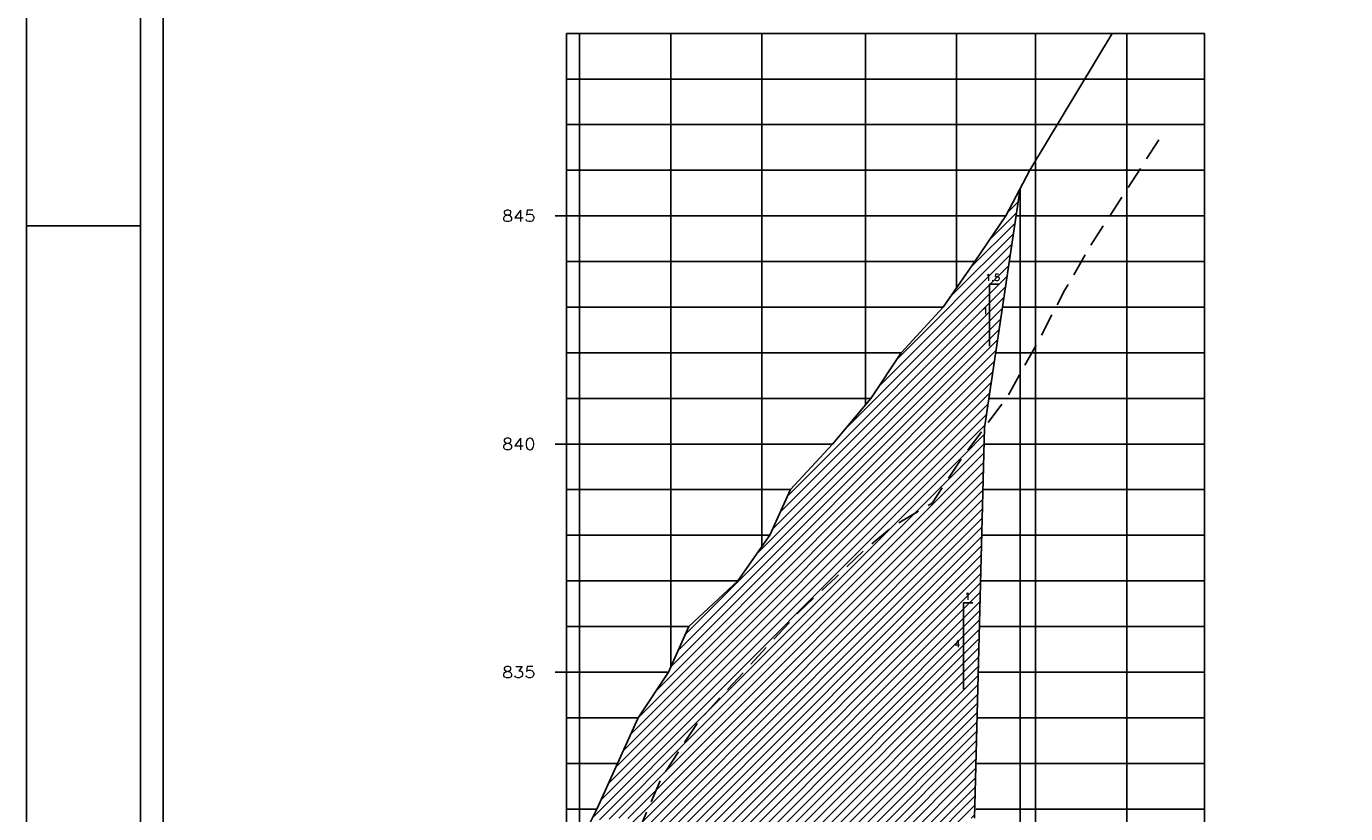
# Model space of a CAD drawing. Extents: x -1825 to 98, y 5678 to 6985.
# Tile 25 of 86: x -1825 to -1536, y 6559 to 6732. Entities that reach past the tile are written whole.
import ezdxf
from ezdxf.enums import TextEntityAlignment as Align

# ---------------------------------------------------------------- set-up
doc = ezdxf.new("R2010")
doc.units = 0
doc.header["$MEASUREMENT"] = 0
doc.linetypes.add('CONTINUO', pattern=[0])
doc.linetypes.add('DASHED', pattern=[0.75, 0.5, -0.25])
for name, color, linetype in [('-CORTE', 51, 'CONTINUOUS'), ('-PERFIL-ROCHA', 12, 'DASHED'), ('-ROCHA', 10, 'CONTINUO'), ('-TALUDI', 3, 'CONTINUOUS'), ('PADRÃO', 7, 'CONTINUOUS'), ('PG-CORTE', 4, 'CONTINUOUS'), ('PG-LINE', 7, 'CONTINUOUS'), ('PG-MALHA', 7, 'CONTINUOUS'), ('PG-TERRENO', 6, 'CONTINUOUS'), ('PG-TXT-100', 3, 'CONTINUOUS')]:
    doc.layers.add(name, color=color, linetype=linetype)
doc.styles.add('ROMANS', font='romans.shx', dxfattribs={"height": 1.5})
pattern_1 = [(45, (-2564.0654, 179.2586), (-0.9899495, 0.9899495), [])]

msp = doc.modelspace()

# ---------------------------------------------------------------- hatches: boundary and pattern name
at = {"layer": '-CORTE'}
h = msp.add_hatch(dxfattribs=at)
h.set_pattern_fill('_USER', color=256, scale=1.4, angle=45, style=0, pattern_type=0)
h.set_pattern_definition(pattern_1)
h.paths.add_polyline_path([(-1626.54, 6627.23), (-1619.88, 6637.23), (-1615.06, 6643.76), (-1607.19, 6696.21), (-1610.34, 6690.18), (-1617.14, 6680.18), (-1624.13, 6670.18), (-1633.34, 6660.18), (-1640, 6650.18), (-1648.41, 6640.18), (-1657.59, 6630.18), (-1662.12, 6620.18), (-1669.15, 6610.18), (-1679.88, 6600.18), (-1684.34, 6590.18), (-1690.99, 6580.18), (-1695.52, 6570.18), (-1700.05, 6560.18), (-1701.31, 6557.68), (-1694.82, 6558.18), (-1693.29, 6558.18), (-1692.48, 6552.75), (-1690.67, 6555.95), (-1685.81, 6567.23), (-1677.56, 6579.68), (-1655.69, 6603.44), (-1647.67, 6610.95), (-1641.07, 6617.2), (-1635.1, 6622.14)])
h.paths.add_polyline_path([(-1615.51, 6668.23), (-1614.39, 6668.23), (-1614.39, 6670.51), (-1615.51, 6670.51)], flags=24)
h.paths.add_polyline_path([(-1614.83, 6675.54), (-1611.1, 6675.54), (-1611.1, 6677.82), (-1614.83, 6677.82)], flags=24)
at = {"layer": '-ROCHA'}
h = msp.add_hatch(dxfattribs=at)
h.set_pattern_fill('_USER', color=256, scale=1.4, angle=45, style=0, pattern_type=0)
h.set_pattern_definition(pattern_1)
h.paths.add_polyline_path([(-1620.2, 6548.18), (-1618.7, 6558.18), (-1617.2, 6558.18), (-1615.06, 6643.76), (-1619.88, 6637.23), (-1626.54, 6627.23), (-1635.1, 6622.14), (-1641.07, 6617.2), (-1647.67, 6610.95), (-1655.69, 6603.44), (-1677.56, 6579.68), (-1685.81, 6567.23), (-1690.67, 6555.95), (-1692.48, 6552.75), (-1691.79, 6548.18)])
h.paths.add_polyline_path([(-1621.85, 6595.26), (-1620, 6595.26), (-1620, 6597.54), (-1621.85, 6597.54)], flags=24)
h.paths.add_polyline_path([(-1619.34, 6605.66), (-1618.22, 6605.66), (-1618.22, 6607.94), (-1619.34, 6607.94)], flags=24)

# ---------------------------------------------------------------- linework, layer by layer
at = {"layer": '-PERFIL-ROCHA', "ltscale": 10, "flags": 128}
msp.add_lwpolyline([(-1702.52, 6535.66), (-1700.62, 6537.23), (-1696.34, 6545.9), (-1690.67, 6555.95), (-1685.81, 6567.23), (-1677.56, 6579.68), (-1655.69, 6603.44), (-1647.67, 6610.95), (-1641.07, 6617.2), (-1635.1, 6622.14), (-1626.54, 6627.23), (-1619.88, 6637.23), (-1610.01, 6650.59), (-1603.04, 6663.13), (-1597.47, 6673.81), (-1592.12, 6683.1), (-1576.56, 6707.24)], dxfattribs=at)
at = {"layer": '-TALUDI', "flags": 128}
for points in [[(-1611.93, 6675.22), (-1613.97, 6675.22), (-1613.97, 6661.65)], [(-1617.62, 6605.34), (-1619.66, 6605.34), (-1619.66, 6586.42)]]:
    msp.add_lwpolyline(points, dxfattribs=at)
at = {"layer": 'PADRÃO', "color": 2}
msp.add_line((-1825.2, 6688.02), (-1800.2, 6688.02), dxfattribs=at)
msp.add_lwpolyline([(-1825.2, 6985.02), (-1825.2, 6391.02), (-984.2, 6391.02), (-984.2, 6985.02), (-1825.2, 6985.02)], dxfattribs=at)
at = {"layer": 'PADRÃO', "color": 1}
msp.add_lwpolyline([(-1800.2, 6401.02), (-994.2, 6401.02), (-994.2, 6975.02), (-1800.2, 6975.02)], close=True, dxfattribs=at)
at = {"layer": 'PADRÃO', "color": 2}
msp.add_lwpolyline([(-1795.2, 6406.02), (-1174.2, 6406.02), (-1174.2, 6970.02), (-1795.2, 6970.02)], close=True, dxfattribs=at)
at = {"layer": 'PG-CORTE', "linetype": 'CONTINUOUS'}
for p, q in [((-1615.06, 6643.76), (-1607.19, 6696.21)), ((-1617.2, 6558.18), (-1615.06, 6643.76))]:
    msp.add_line(p, q, dxfattribs=at)
at = {"layer": 'PG-LINE', "color": 3, "linetype": 'CONTINUOUS'}
msp.add_line((-1607.19, 6501.58), (-1607.19, 6696.21), dxfattribs=at)
at = {"layer": 'PG-MALHA', "color": 4, "linetype": 'CONTINUO'}
for p, q in [((-1706.75, 6730.18), (-1706.75, 6501.58)), ((-1566.75, 6730.18), (-1566.75, 6501.58))]:
    msp.add_line(p, q, dxfattribs=at)
at = {"layer": 'PG-MALHA', "linetype": 'CONTINUO'}
for p, q in [((-1703.85, 6730.18), (-1703.85, 6550.18)), ((-1683.85, 6730.18), (-1683.85, 6591.28)), ((-1663.85, 6730.18), (-1663.85, 6617.72)), ((-1641.16, 6730.18), (-1641.16, 6648.81)), ((-1621.16, 6730.18), (-1621.16, 6674.44)), ((-1603.85, 6730.18), (-1603.85, 6501.68)), ((-1583.85, 6730.28), (-1583.85, 6501.58))]:
    msp.add_line(p, q, dxfattribs=at)
for points in [[(-1706.75, 6730.18), (-1566.75, 6730.18)], [(-1706.75, 6720.18), (-1593.08, 6720.18)], [(-1595.87, 6720.18), (-1566.75, 6720.18)], [(-1706.75, 6710.18), (-1566.75, 6710.18)], [(-1706.75, 6700.18), (-1605.12, 6700.18)], [(-1706.75, 6700.18), (-1566.75, 6700.18)], [(-1706.75, 6690.18), (-1610.34, 6690.18)], [(-1608.1, 6690.18), (-1566.75, 6690.18)], [(-1706.75, 6680.18), (-1617.14, 6680.18)], [(-1609.6, 6680.18), (-1566.75, 6680.18)], [(-1706.75, 6670.18), (-1624.13, 6670.18)], [(-1611.1, 6670.18), (-1566.75, 6670.18)], [(-1706.75, 6660.18), (-1633.34, 6660.18)], [(-1612.6, 6660.18), (-1566.75, 6660.18)], [(-1706.75, 6650.18), (-1640, 6650.18)], [(-1614.1, 6650.18), (-1566.75, 6650.18)], [(-1706.75, 6640.18), (-1648.41, 6640.18)], [(-1615.15, 6640.18), (-1566.75, 6640.18)], [(-1706.75, 6630.18), (-1657.59, 6630.18)], [(-1615.4, 6630.18), (-1566.75, 6630.18)], [(-1706.75, 6620.18), (-1662.12, 6620.18)], [(-1615.65, 6620.18), (-1566.75, 6620.18)], [(-1706.75, 6610.18), (-1669.15, 6610.18)], [(-1615.9, 6610.18), (-1566.75, 6610.18)], [(-1706.75, 6600.18), (-1679.88, 6600.18)], [(-1616.15, 6600.18), (-1566.75, 6600.18)], [(-1706.75, 6590.18), (-1684.34, 6590.18)], [(-1616.4, 6590.18), (-1566.75, 6590.18)], [(-1706.75, 6580.18), (-1690.99, 6580.18)], [(-1616.65, 6580.18), (-1566.75, 6580.18)], [(-1706.75, 6570.18), (-1695.52, 6570.18)], [(-1616.9, 6570.18), (-1566.75, 6570.18)], [(-1706.75, 6560.18), (-1700.05, 6560.18)], [(-1616.9, 6560.18), (-1566.75, 6560.18)]]:
    msp.add_lwpolyline(points, dxfattribs=at)
at = {"layer": 'PG-MALHA', "color": 5, "linetype": 'CONTINUO'}
for points in [[(-1709.22, 6690.18), (-1706.75, 6690.18)], [(-1709.22, 6640.18), (-1706.75, 6640.18)], [(-1709.22, 6590.18), (-1706.75, 6590.18)]]:
    msp.add_lwpolyline(points, dxfattribs=at)
at = {"layer": 'PG-TERRENO', "linetype": 'CONTINUOUS', "flags": 128}
msp.add_lwpolyline([(-1703.82, 6552.68), (-1700.05, 6560.18), (-1695.52, 6570.18), (-1690.99, 6580.18), (-1684.34, 6590.18), (-1679.88, 6600.18), (-1669.15, 6610.18), (-1662.12, 6620.18), (-1657.59, 6630.18), (-1648.41, 6640.18), (-1640, 6650.18), (-1633.34, 6660.18), (-1624.13, 6670.18), (-1617.14, 6680.18), (-1610.34, 6690.18), (-1605.12, 6700.18), (-1587.02, 6730.18)], dxfattribs=at)

# ---------------------------------------------------------------- texts
at = {"layer": '-TALUDI', "color": 2, "style": 'ROMANS'}
for s, p in [('1.5', (-1614.88, 6675.92)), ('1', (-1615.56, 6668.61)), ('1', (-1619.39, 6606.04)), ('4', (-1621.69, 6595.64))]:
    msp.add_text(s, height=1.52, dxfattribs=at).set_placement(p)
at = {"layer": 'PG-TXT-100', "style": 'ROMANS', "width": 1.080702}
for s, p, p2 in [('845', (-1720.87, 6688.93), (-1713.53, 6688.93)), ('840', (-1720.87, 6638.93), (-1713.53, 6638.93)), ('835', (-1720.87, 6588.93), (-1713.53, 6588.93))]:
    msp.add_text(s, height=2.5, dxfattribs=at).set_placement(p, p2, align=Align.FIT)

doc.saveas('drawing.dxf')
